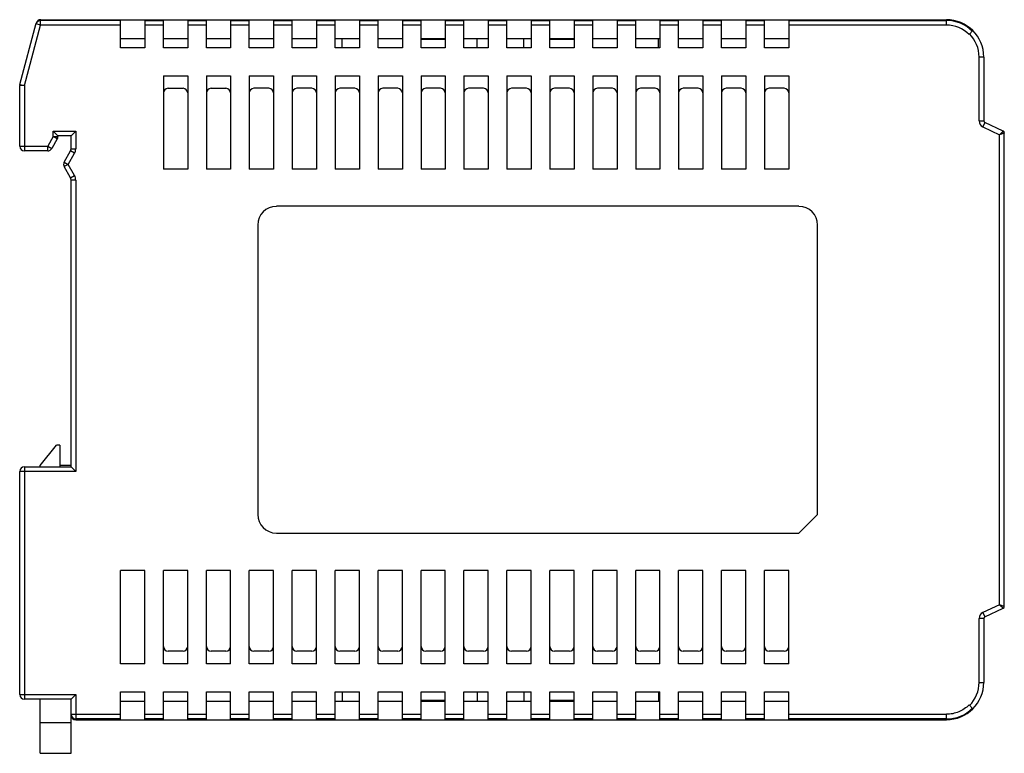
# Model space of a CAD drawing. Header units: millimetres. Extents: x 15 to 120, y 53 to 132.
import ezdxf

# ---------------------------------------------------------------- set-up
doc = ezdxf.new("R2010")
doc.units = ezdxf.units.MM
doc.header["$LTSCALE"] = 12.108922
doc.layers.get('0').update_dxf_attribs({"linetype": 'CONTINUOUS'})

msp = doc.modelspace()

# ---------------------------------------------------------------- linework, layer by layer
at = {"color": 7}
for p, q in [((14.65, 124.68), (16.41, 131.24)), ((15.13, 124.55), (16.87, 131.03)), ((16.87, 131.03), (16.38, 131.16)), ((16.87, 131.53), (16.89, 131.61)), ((16.87, 131.03), (16.87, 131.53)), ((25.43, 131.53), (16.87, 131.53)), ((25.43, 131.03), (16.87, 131.03)), ((16.89, 131.61), (113.93, 131.61)), ((25.43, 128.61), (25.43, 131.61)), ((28.03, 131.61), (28.03, 128.61)), ((28.03, 131.53), (30.03, 131.53)), ((30.03, 131.03), (28.03, 131.03)), ((30.03, 128.61), (30.03, 131.61)), ((32.63, 131.61), (32.63, 128.61)), ((32.63, 131.53), (34.63, 131.53)), ((34.63, 131.03), (32.63, 131.03)), ((34.63, 128.61), (34.63, 131.61)), ((37.23, 131.61), (37.23, 128.61)), ((37.23, 131.53), (39.23, 131.53)), ((39.23, 131.03), (37.23, 131.03)), ((39.23, 128.61), (39.23, 131.61)), ((41.83, 131.61), (41.83, 128.61)), ((41.83, 131.53), (43.83, 131.53)), ((43.83, 131.03), (41.83, 131.03)), ((43.83, 128.61), (43.83, 131.61)), ((46.43, 131.61), (46.43, 128.61)), ((46.43, 131.53), (48.43, 131.53)), ((48.43, 131.03), (46.43, 131.03)), ((48.43, 128.61), (48.43, 131.61)), ((51.03, 131.61), (51.03, 128.61)), ((51.03, 131.53), (53.03, 131.53)), ((53.03, 131.03), (51.03, 131.03)), ((53.03, 128.61), (53.03, 131.61)), ((55.63, 131.61), (55.63, 128.61)), ((55.63, 131.53), (57.63, 131.53)), ((57.63, 131.03), (55.63, 131.03)), ((57.63, 128.61), (57.63, 131.61)), ((60.23, 131.61), (60.23, 128.61)), ((60.23, 131.53), (62.23, 131.53)), ((62.23, 131.03), (60.23, 131.03)), ((62.23, 128.61), (62.23, 131.61)), ((64.83, 131.61), (64.83, 128.61)), ((64.83, 131.53), (66.83, 131.53)), ((66.83, 131.03), (64.83, 131.03)), ((66.83, 128.61), (66.83, 131.61)), ((69.43, 131.61), (69.43, 128.61)), ((69.43, 131.53), (71.43, 131.53)), ((71.43, 131.03), (69.43, 131.03)), ((71.43, 128.61), (71.43, 131.61)), ((74.03, 131.61), (74.03, 128.61)), ((74.03, 131.53), (76.03, 131.53)), ((76.03, 131.03), (74.03, 131.03)), ((76.03, 128.61), (76.03, 131.61)), ((78.63, 131.61), (78.63, 128.61)), ((78.63, 131.53), (80.63, 131.53)), ((80.63, 131.03), (78.63, 131.03)), ((80.63, 128.61), (80.63, 131.61)), ((83.23, 131.61), (83.23, 128.61)), ((83.23, 131.53), (85.23, 131.53)), ((85.23, 131.03), (83.23, 131.03)), ((85.23, 128.61), (85.23, 131.61)), ((87.83, 131.61), (87.83, 128.61)), ((87.83, 131.53), (89.83, 131.53)), ((89.83, 131.03), (87.83, 131.03)), ((89.83, 128.61), (89.83, 131.61)), ((92.43, 131.61), (92.43, 128.61)), ((92.43, 131.53), (94.43, 131.53)), ((94.43, 131.03), (92.43, 131.03)), ((94.43, 128.61), (94.43, 131.61)), ((97.03, 131.61), (97.03, 128.61)), ((97.03, 131.53), (113.93, 131.53)), ((113.93, 131.03), (97.03, 131.03)), ((113.93, 131.03), (113.93, 131.61)), ((116.35, 130.03), (116.76, 130.44)), ((25.43, 129.61), (28.03, 129.61)), ((30.03, 129.61), (32.63, 129.61)), ((34.63, 129.61), (37.23, 129.61)), ((39.23, 129.61), (41.83, 129.61)), ((43.83, 129.61), (46.43, 129.61)), ((48.43, 129.61), (51.03, 129.61)), ((49.18, 128.61), (49.18, 129.61)), ((53.03, 129.61), (55.63, 129.61)), ((57.63, 129.61), (60.23, 129.61)), ((57.63, 129.51), (60.23, 129.51)), ((62.23, 129.61), (64.83, 129.61)), ((63.63, 128.61), (63.63, 129.61)), ((66.83, 129.61), (69.43, 129.61)), ((68.63, 128.61), (68.63, 129.61)), ((71.43, 129.61), (74.03, 129.61)), ((71.43, 129.51), (74.03, 129.51)), ((76.03, 129.61), (78.63, 129.61)), ((80.63, 129.61), (83.23, 129.61)), ((83.08, 128.61), (83.08, 129.61)), ((85.23, 129.61), (87.83, 129.61)), ((89.83, 129.61), (92.43, 129.61)), ((94.43, 129.61), (97.03, 129.61)), ((28.03, 128.61), (25.43, 128.61)), ((32.63, 128.61), (30.03, 128.61)), ((37.23, 128.61), (34.63, 128.61)), ((41.83, 128.61), (39.23, 128.61)), ((46.43, 128.61), (43.83, 128.61)), ((51.03, 128.61), (48.43, 128.61)), ((55.63, 128.61), (53.03, 128.61)), ((60.23, 128.61), (57.63, 128.61)), ((64.83, 128.61), (62.23, 128.61)), ((69.43, 128.61), (66.83, 128.61)), ((74.03, 128.61), (71.43, 128.61)), ((78.63, 128.61), (76.03, 128.61)), ((83.23, 128.61), (80.63, 128.61)), ((87.83, 128.61), (85.23, 128.61)), ((92.43, 128.61), (89.83, 128.61)), ((97.03, 128.61), (94.43, 128.61)), ((117.93, 127.61), (117.43, 127.61)), ((117.43, 120.77), (117.43, 127.61)), ((117.93, 127.61), (117.93, 120.77)), ((30.03, 125.61), (30.03, 115.61)), ((30.03, 125.61), (32.63, 125.61)), ((32.63, 125.61), (32.63, 115.61)), ((34.63, 125.61), (34.63, 115.61)), ((34.63, 125.61), (37.23, 125.61)), ((37.23, 125.61), (37.23, 115.61)), ((39.23, 125.61), (39.23, 115.61)), ((39.23, 125.61), (41.83, 125.61)), ((41.83, 125.61), (41.83, 115.61)), ((43.83, 125.61), (43.83, 115.61)), ((43.83, 125.61), (46.43, 125.61)), ((46.43, 125.61), (46.43, 115.61)), ((48.43, 125.61), (48.43, 115.61)), ((48.43, 125.61), (51.03, 125.61)), ((51.03, 125.61), (51.03, 115.61)), ((53.03, 125.61), (53.03, 115.61)), ((53.03, 125.61), (55.63, 125.61)), ((55.63, 125.61), (55.63, 115.61)), ((57.63, 125.61), (57.63, 115.61)), ((57.63, 125.61), (60.23, 125.61)), ((60.23, 125.61), (60.23, 115.61)), ((62.23, 125.61), (62.23, 115.61)), ((62.23, 125.61), (64.83, 125.61)), ((64.83, 125.61), (64.83, 115.61)), ((66.83, 125.61), (66.83, 115.61)), ((66.83, 125.61), (69.43, 125.61)), ((69.43, 125.61), (69.43, 115.61)), ((71.43, 125.61), (71.43, 115.61)), ((71.43, 125.61), (74.03, 125.61)), ((74.03, 125.61), (74.03, 115.61)), ((76.03, 125.61), (76.03, 115.61)), ((76.03, 125.61), (78.63, 125.61)), ((78.63, 125.61), (78.63, 115.61)), ((80.63, 125.61), (80.63, 115.61)), ((80.63, 125.61), (83.23, 125.61)), ((83.23, 125.61), (83.23, 115.61)), ((85.23, 125.61), (85.23, 115.61)), ((85.23, 125.61), (87.83, 125.61)), ((87.83, 125.61), (87.83, 115.61)), ((89.83, 125.61), (89.83, 115.61)), ((89.83, 125.61), (92.43, 125.61)), ((92.43, 125.61), (92.43, 115.61)), ((94.43, 125.61), (94.43, 115.61)), ((94.43, 125.61), (97.03, 125.61)), ((97.03, 125.61), (97.03, 115.61)), ((14.63, 118.06), (14.63, 124.55)), ((15.13, 124.55), (14.63, 124.55)), ((14.65, 124.68), (15.13, 124.55)), ((15.13, 124.55), (15.13, 117.56)), ((30.53, 124.26), (32.13, 124.26)), ((35.13, 124.26), (36.73, 124.26)), ((41.33, 124.26), (39.73, 124.26)), ((45.93, 124.26), (44.33, 124.26)), ((50.53, 124.26), (48.93, 124.26)), ((55.13, 124.26), (53.53, 124.26)), ((59.73, 124.26), (58.13, 124.26)), ((64.33, 124.26), (62.73, 124.26)), ((68.93, 124.26), (67.33, 124.26)), ((73.53, 124.26), (71.93, 124.26)), ((78.13, 124.26), (76.53, 124.26)), ((82.73, 124.26), (81.13, 124.26)), ((87.33, 124.26), (85.73, 124.26)), ((91.93, 124.26), (90.33, 124.26)), ((96.53, 124.26), (94.93, 124.26)), ((117.43, 120.77), (117.93, 120.77)), ((118.04, 120.58), (117.83, 120.13)), ((120.01, 119.67), (118.04, 120.58)), ((18.23, 119.1), (18.23, 119.66)), ((18.73, 119.16), (18.23, 119.66)), ((18.23, 119.66), (20.63, 119.66)), ((20.13, 119.16), (20.63, 119.66)), ((20.63, 119.66), (20.63, 117.79)), ((117.83, 120.13), (119.63, 119.29)), ((120.01, 119.67), (119.63, 119.29)), ((119.9, 119.56), (119.63, 119.29)), ((119.63, 68.93), (119.63, 119.29)), ((120.13, 68.74), (120.13, 119.49)), ((18.23, 119.1), (17.63, 118.06)), ((18.66, 118.85), (18.06, 117.81)), ((18.66, 118.85), (18.23, 119.1)), ((18.23, 119.1), (18.73, 119.1)), ((18.73, 119.16), (18.73, 119.1)), ((20.13, 119.16), (18.73, 119.16)), ((20.13, 117.79), (20.13, 119.16)), ((14.63, 118.06), (17.63, 118.06)), ((17.63, 117.56), (15.13, 117.56)), ((17.63, 117.56), (17.63, 118.06)), ((17.63, 118.06), (18.06, 117.81)), ((19.39, 116.36), (20.06, 117.55)), ((19.83, 116.11), (20.5, 117.3)), ((20.5, 117.3), (20.06, 117.55)), ((20.13, 117.79), (20.63, 117.79)), ((19.39, 116.36), (19.83, 116.11)), ((19.83, 116.11), (19.39, 115.87)), ((20.5, 114.92), (19.83, 116.11)), ((20.06, 114.68), (19.39, 115.87)), ((32.63, 115.61), (30.03, 115.61)), ((37.23, 115.61), (34.63, 115.61)), ((41.83, 115.61), (39.23, 115.61)), ((46.43, 115.61), (43.83, 115.61)), ((51.03, 115.61), (48.43, 115.61)), ((55.63, 115.61), (53.03, 115.61)), ((60.23, 115.61), (57.63, 115.61)), ((64.83, 115.61), (62.23, 115.61)), ((69.43, 115.61), (66.83, 115.61)), ((74.03, 115.61), (71.43, 115.61)), ((78.63, 115.61), (76.03, 115.61)), ((83.23, 115.61), (80.63, 115.61)), ((87.83, 115.61), (85.23, 115.61)), ((92.43, 115.61), (89.83, 115.61)), ((97.03, 115.61), (94.43, 115.61)), ((20.06, 114.68), (20.5, 114.92)), ((20.13, 83.71), (20.13, 114.43)), ((20.63, 114.43), (20.13, 114.43)), ((20.63, 114.43), (20.63, 83.21)), ((98.13, 111.62), (42.13, 111.62)), ((40.13, 109.61), (40.13, 78.61)), ((100.13, 78.61), (100.13, 109.61)), ((16.83, 83.85), (18.58, 86.01)), ((18.93, 86.01), (18.58, 86.01)), ((18.93, 86.01), (18.93, 83.71)), ((15.13, 83.71), (15.13, 58.81)), ((15.13, 83.71), (20.13, 83.71)), ((16.83, 83.71), (16.83, 83.85)), ((20.13, 83.85), (18.93, 83.85)), ((20.13, 83.71), (20.63, 83.21)), ((14.63, 59.31), (14.63, 83.21)), ((20.63, 83.21), (14.63, 83.21)), ((98.13, 76.61), (100.13, 78.61)), ((42.13, 76.61), (98.13, 76.61)), ((25.43, 62.61), (25.43, 72.61)), ((28.03, 72.61), (25.43, 72.61)), ((28.03, 62.61), (28.03, 72.61)), ((30.03, 62.61), (30.03, 72.61)), ((32.63, 72.61), (30.03, 72.61)), ((32.63, 62.61), (32.63, 72.61)), ((34.63, 62.61), (34.63, 72.61)), ((37.23, 72.61), (34.63, 72.61)), ((37.23, 62.61), (37.23, 72.61)), ((39.23, 62.61), (39.23, 72.61)), ((41.83, 72.61), (39.23, 72.61)), ((41.83, 62.61), (41.83, 72.61)), ((43.83, 62.61), (43.83, 72.61)), ((46.43, 72.61), (43.83, 72.61)), ((46.43, 62.61), (46.43, 72.61)), ((48.43, 62.61), (48.43, 72.61)), ((51.03, 72.61), (48.43, 72.61)), ((51.03, 62.61), (51.03, 72.61)), ((55.63, 72.61), (53.03, 72.61)), ((53.03, 62.61), (53.03, 72.61)), ((55.63, 62.61), (55.63, 72.61)), ((60.23, 72.61), (57.63, 72.61)), ((57.63, 62.61), (57.63, 72.61)), ((60.23, 62.61), (60.23, 72.61)), ((64.83, 72.61), (62.23, 72.61)), ((62.23, 62.61), (62.23, 72.61)), ((64.83, 62.61), (64.83, 72.61)), ((69.43, 72.61), (66.83, 72.61)), ((66.83, 62.61), (66.83, 72.61)), ((69.43, 62.61), (69.43, 72.61)), ((74.03, 72.61), (71.43, 72.61)), ((71.43, 62.61), (71.43, 72.61)), ((74.03, 62.61), (74.03, 72.61)), ((78.63, 72.61), (76.03, 72.61)), ((76.03, 62.61), (76.03, 72.61)), ((78.63, 62.61), (78.63, 72.61)), ((83.23, 72.61), (80.63, 72.61)), ((80.63, 62.61), (80.63, 72.61)), ((83.23, 62.61), (83.23, 72.61)), ((87.83, 72.61), (85.23, 72.61)), ((85.23, 62.61), (85.23, 72.61)), ((87.83, 62.61), (87.83, 72.61)), ((92.43, 72.61), (89.83, 72.61)), ((89.83, 62.61), (89.83, 72.61)), ((92.43, 62.61), (92.43, 72.61)), ((97.03, 72.61), (94.43, 72.61)), ((94.43, 62.61), (94.43, 72.61)), ((97.03, 62.61), (97.03, 72.61)), ((119.63, 68.93), (117.83, 68.09)), ((120.13, 68.74), (119.63, 68.93)), ((117.83, 68.09), (118.04, 67.64)), ((118.04, 67.64), (120.01, 68.56)), ((117.93, 67.46), (117.43, 67.46)), ((117.43, 60.61), (117.43, 67.46)), ((117.93, 67.46), (117.93, 60.61)), ((32.13, 63.96), (30.53, 63.96)), ((36.73, 63.96), (35.13, 63.96)), ((41.33, 63.96), (39.73, 63.96)), ((45.93, 63.96), (44.33, 63.96)), ((50.53, 63.96), (48.93, 63.96)), ((55.13, 63.96), (53.53, 63.96)), ((59.73, 63.96), (58.13, 63.96)), ((64.33, 63.96), (62.73, 63.96)), ((68.93, 63.96), (67.33, 63.96)), ((73.53, 63.96), (71.93, 63.96)), ((78.13, 63.96), (76.53, 63.96)), ((82.73, 63.96), (81.13, 63.96)), ((87.33, 63.96), (85.73, 63.96)), ((91.93, 63.96), (90.33, 63.96)), ((96.53, 63.96), (94.93, 63.96)), ((28.03, 62.61), (25.43, 62.61)), ((32.63, 62.61), (30.03, 62.61)), ((37.23, 62.61), (34.63, 62.61)), ((41.83, 62.61), (39.23, 62.61)), ((46.43, 62.61), (43.83, 62.61)), ((51.03, 62.61), (48.43, 62.61)), ((55.63, 62.61), (53.03, 62.61)), ((60.23, 62.61), (57.63, 62.61)), ((64.83, 62.61), (62.23, 62.61)), ((69.43, 62.61), (66.83, 62.61)), ((74.03, 62.61), (71.43, 62.61)), ((78.63, 62.61), (76.03, 62.61)), ((83.23, 62.61), (80.63, 62.61)), ((87.83, 62.61), (85.23, 62.61)), ((92.43, 62.61), (89.83, 62.61)), ((97.03, 62.61), (94.43, 62.61)), ((117.43, 60.61), (117.93, 60.61)), ((14.63, 59.31), (20.63, 59.31)), ((20.13, 58.81), (20.63, 59.31)), ((20.63, 59.31), (20.63, 56.61)), ((25.43, 56.61), (25.43, 59.61)), ((25.43, 59.61), (28.03, 59.61)), ((28.03, 56.61), (28.03, 59.61)), ((30.03, 56.61), (30.03, 59.61)), ((30.03, 59.61), (32.63, 59.61)), ((32.63, 56.61), (32.63, 59.61)), ((34.63, 56.61), (34.63, 59.61)), ((34.63, 59.61), (37.23, 59.61)), ((37.23, 56.61), (37.23, 59.61)), ((39.23, 59.61), (41.83, 59.61)), ((39.23, 56.61), (39.23, 59.61)), ((41.83, 56.61), (41.83, 59.61)), ((43.83, 59.61), (46.43, 59.61)), ((43.83, 56.61), (43.83, 59.61)), ((46.43, 56.61), (46.43, 59.61)), ((48.43, 59.61), (51.03, 59.61)), ((48.43, 56.61), (48.43, 59.61)), ((49.18, 59.61), (49.18, 58.61)), ((51.03, 56.61), (51.03, 59.61)), ((53.03, 59.61), (55.63, 59.61)), ((53.03, 56.61), (53.03, 59.61)), ((55.63, 56.61), (55.63, 59.61)), ((57.63, 59.61), (60.23, 59.61)), ((57.63, 56.61), (57.63, 59.61)), ((60.23, 56.61), (60.23, 59.61)), ((62.23, 59.61), (64.83, 59.61)), ((62.23, 56.61), (62.23, 59.61)), ((63.63, 59.61), (63.63, 58.61)), ((64.83, 56.61), (64.83, 59.61)), ((66.83, 59.61), (69.43, 59.61)), ((66.83, 56.61), (66.83, 59.61)), ((68.63, 59.61), (68.63, 58.61)), ((69.43, 56.61), (69.43, 59.61)), ((71.43, 59.61), (74.03, 59.61)), ((71.43, 56.61), (71.43, 59.61)), ((74.03, 56.61), (74.03, 59.61)), ((76.03, 59.61), (78.63, 59.61)), ((76.03, 56.61), (76.03, 59.61)), ((78.63, 56.61), (78.63, 59.61)), ((80.63, 59.61), (83.23, 59.61)), ((80.63, 56.61), (80.63, 59.61)), ((83.08, 59.61), (83.08, 58.61)), ((83.23, 56.61), (83.23, 59.61)), ((85.23, 59.61), (87.83, 59.61)), ((85.23, 56.61), (85.23, 59.61)), ((87.83, 56.61), (87.83, 59.61)), ((89.83, 59.61), (92.43, 59.61)), ((89.83, 56.61), (89.83, 59.61)), ((92.43, 56.61), (92.43, 59.61)), ((94.43, 59.61), (97.03, 59.61)), ((94.43, 56.61), (94.43, 59.61)), ((97.03, 56.61), (97.03, 59.61)), ((20.13, 58.81), (15.13, 58.81)), ((16.83, 53.01), (16.83, 58.81)), ((20.13, 53.01), (20.13, 58.81)), ((25.43, 58.61), (28.03, 58.61)), ((30.03, 58.61), (32.63, 58.61)), ((34.63, 58.61), (37.23, 58.61)), ((39.23, 58.61), (41.83, 58.61)), ((43.83, 58.61), (46.43, 58.61)), ((48.43, 58.61), (51.03, 58.61)), ((53.03, 58.61), (55.63, 58.61)), ((57.63, 58.71), (60.23, 58.71)), ((57.63, 58.61), (60.23, 58.61)), ((62.23, 58.61), (64.83, 58.61)), ((66.83, 58.61), (69.43, 58.61)), ((71.43, 58.71), (74.03, 58.71)), ((71.43, 58.61), (74.03, 58.61)), ((76.03, 58.61), (78.63, 58.61)), ((80.63, 58.61), (83.23, 58.61)), ((85.23, 58.61), (87.83, 58.61)), ((89.83, 58.61), (92.43, 58.61)), ((94.43, 58.61), (97.03, 58.61)), ((116.35, 58.19), (116.76, 57.78)), ((20.13, 57.19), (25.43, 57.19)), ((28.03, 57.19), (30.03, 57.19)), ((32.63, 57.19), (34.63, 57.19)), ((37.23, 57.19), (39.23, 57.19)), ((41.83, 57.19), (43.83, 57.19)), ((46.43, 57.19), (48.43, 57.19)), ((51.03, 57.19), (53.03, 57.19)), ((55.63, 57.19), (57.63, 57.19)), ((60.23, 57.19), (62.23, 57.19)), ((64.83, 57.19), (66.83, 57.19)), ((69.43, 57.19), (71.43, 57.19)), ((74.03, 57.19), (76.03, 57.19)), ((78.63, 57.19), (80.63, 57.19)), ((83.23, 57.19), (85.23, 57.19)), ((87.83, 57.19), (89.83, 57.19)), ((92.43, 57.19), (94.43, 57.19)), ((97.03, 57.19), (113.93, 57.19)), ((113.93, 56.61), (113.93, 57.19)), ((16.83, 56.31), (20.13, 56.31)), ((25.43, 56.69), (20.63, 56.69)), ((20.63, 56.61), (113.93, 56.61)), ((30.03, 56.69), (28.03, 56.69)), ((34.63, 56.69), (32.63, 56.69)), ((39.23, 56.69), (37.23, 56.69)), ((43.83, 56.69), (41.83, 56.69)), ((48.43, 56.69), (46.43, 56.69)), ((53.03, 56.69), (51.03, 56.69)), ((57.63, 56.69), (55.63, 56.69)), ((62.23, 56.69), (60.23, 56.69)), ((66.83, 56.69), (64.83, 56.69)), ((71.43, 56.69), (69.43, 56.69)), ((76.03, 56.69), (74.03, 56.69)), ((80.63, 56.69), (78.63, 56.69)), ((85.23, 56.69), (83.23, 56.69)), ((89.83, 56.69), (87.83, 56.69)), ((94.43, 56.69), (92.43, 56.69)), ((113.93, 56.69), (97.03, 56.69)), ((16.83, 53.01), (20.13, 53.01))]:
    msp.add_line(p, q, dxfattribs=at)
for centre, radius, start, end in [((16.87, 131.03), 0.499, 89.9302, 164.9703), ((16.89, 131.11), 0.5, 90, 165), ((113.93, 127.61), 4, 0, 90), ((113.93, 127.61), 3.92, 45, 90), ((113.93, 127.61), 3.42, 45, 90), ((113.93, 127.61), 3.5, 0, 45), ((15.13, 124.55), 0.5, 165, 180), ((30.53, 123.76), 0.5, 90, 180), ((32.13, 123.76), 0.5, 0, 90), ((35.13, 123.76), 0.5, 90, 180), ((36.73, 123.76), 0.5, 0, 90), ((39.73, 123.76), 0.5, 90, 180), ((41.33, 123.76), 0.5, 0, 90), ((44.33, 123.76), 0.5, 90, 180), ((45.93, 123.76), 0.5, 0, 90), ((48.93, 123.76), 0.5, 90, 180), ((50.53, 123.76), 0.5, 0, 90), ((53.53, 123.76), 0.5, 90, 180), ((55.13, 123.76), 0.5, 0, 90), ((58.13, 123.76), 0.5, 90, 180), ((59.73, 123.76), 0.5, 0, 90), ((62.73, 123.76), 0.5, 90, 180), ((64.33, 123.76), 0.5, 0, 90), ((67.33, 123.76), 0.5, 90, 180), ((68.93, 123.76), 0.5, 0, 90), ((71.93, 123.76), 0.5, 90, 180), ((73.53, 123.76), 0.5, 0, 90), ((76.53, 123.76), 0.5, 90, 180), ((78.13, 123.76), 0.5, 0, 90), ((81.13, 123.76), 0.5, 90, 180), ((82.73, 123.76), 0.5, 0, 90), ((85.73, 123.76), 0.5, 90, 180), ((87.33, 123.76), 0.5, 0, 90), ((90.33, 123.76), 0.5, 90, 180), ((91.93, 123.76), 0.5, 0, 90), ((94.93, 123.76), 0.5, 90, 180), ((96.53, 123.76), 0.5, 0, 90), ((118.13, 120.77), 0.7, 180, 245), ((118.13, 120.77), 0.2, 180, 245), ((119.93, 119.49), 0.2, 0, 65), ((18.23, 119.1), 0.5, 330, 360), ((15.13, 118.06), 0.5, 180, 270), ((17.63, 118.06), 0.5, 270, 330), ((19.63, 117.79), 0.5, 330.5823, 360), ((19.63, 117.79), 1, 330.5823, 360), ((19.83, 116.11), 0.5, 150.5823, 209.4177), ((19.63, 114.43), 0.5, 0, 29.4177), ((19.63, 114.43), 1, 0, 29.4177), ((42.13, 109.61), 2, 90, 180), ((98.13, 109.61), 2, 0, 90), ((15.13, 83.21), 0.5, 90, 180), ((42.13, 78.61), 2, 180, 270), ((119.93, 68.74), 0.2, 295, 360), ((118.13, 67.46), 0.7, 115, 180), ((118.13, 67.46), 0.2, 115, 180), ((30.53, 64.46), 0.5, 180, 270), ((32.13, 64.46), 0.5, 270, 360), ((35.13, 64.46), 0.5, 180, 270), ((36.73, 64.46), 0.5, 270, 360), ((39.73, 64.46), 0.5, 180, 270), ((41.33, 64.46), 0.5, 270, 360), ((44.33, 64.46), 0.5, 180, 270), ((45.93, 64.46), 0.5, 270, 360), ((48.93, 64.46), 0.5, 180, 270), ((50.53, 64.46), 0.5, 270, 360), ((53.53, 64.46), 0.5, 180, 270), ((55.13, 64.46), 0.5, 270, 360), ((58.13, 64.46), 0.5, 180, 270), ((59.73, 64.46), 0.5, 270, 360), ((62.73, 64.46), 0.5, 180, 270), ((64.33, 64.46), 0.5, 270, 360), ((67.33, 64.46), 0.5, 180, 270), ((68.93, 64.46), 0.5, 270, 360), ((71.93, 64.46), 0.5, 180, 270), ((73.53, 64.46), 0.5, 270, 360), ((76.53, 64.46), 0.5, 180, 270), ((78.13, 64.46), 0.5, 270, 360), ((81.13, 64.46), 0.5, 180, 270), ((82.73, 64.46), 0.5, 270, 360), ((85.73, 64.46), 0.5, 180, 270), ((87.33, 64.46), 0.5, 270, 360), ((90.33, 64.46), 0.5, 180, 270), ((91.93, 64.46), 0.5, 270, 360), ((94.93, 64.46), 0.5, 180, 270), ((96.53, 64.46), 0.5, 270, 360), ((113.93, 60.61), 4, 270, 360), ((113.93, 60.61), 3.5, 315, 360), ((15.13, 59.31), 0.5, 180, 270), ((20.63, 57.19), 0.5, 180.042, 270.042), ((20.63, 57.11), 0.5, 180, 270), ((113.93, 60.61), 3.92, 270, 315)]:
    msp.add_arc(centre, radius, start, end, dxfattribs=at)
for points, knots in [([(120.13, 119.49), (120.13, 119.48), (120.13, 119.48), (120.13, 119.48), (120.12, 119.48), (120.12, 119.48), (120.1, 119.47), (120.09, 119.47), (120.06, 119.46), (120.04, 119.45), (120.01, 119.44), (119.96, 119.42), (119.9, 119.4), (119.81, 119.36), (119.72, 119.33), (119.66, 119.31), (119.63, 119.29)], [0, 0, 0, 0, 0.001479, 0.005506, 0.012068, 0.021132, 0.046624, 0.081694, 0.125891, 0.17849, 0.238734, 0.305868, 0.457836, 0.628499, 0.811609, 1, 1, 1, 1]), ([(120.01, 68.56), (120.01, 68.56), (120.01, 68.56), (120.01, 68.56), (120.01, 68.56), (120, 68.57), (119.99, 68.58), (119.98, 68.59), (119.96, 68.61), (119.94, 68.62), (119.92, 68.65), (119.88, 68.68), (119.83, 68.73), (119.77, 68.79), (119.7, 68.86), (119.65, 68.91), (119.63, 68.93)], [0, 0, 0, 0, 0.001479, 0.005506, 0.012068, 0.021132, 0.046624, 0.081694, 0.125891, 0.17849, 0.238734, 0.305868, 0.457836, 0.628499, 0.811609, 1, 1, 1, 1]), ([(116.35, 58.19), (116.19, 58.04), (115.84, 57.75), (115.25, 57.43), (114.6, 57.24), (114.15, 57.19), (113.93, 57.19)], [0, 0, 0, 0, 0.249945, 0.499967, 0.750075, 1, 1, 1, 1])]:
    msp.add_open_spline(points, degree=3, knots=knots, dxfattribs=at)

doc.saveas('drawing.dxf')
